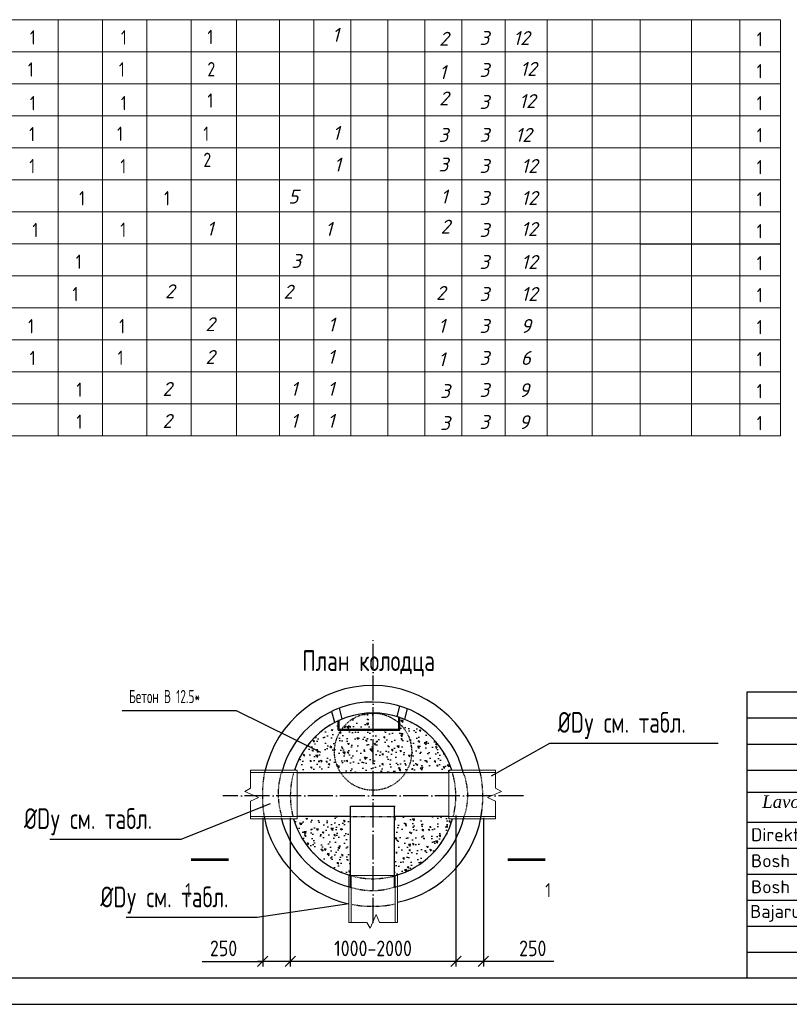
# Model space of a CAD drawing. Extents: x 0 to 362422, y 0 to 4201735.
# Tile 10 of 256: x 360025 to 360173, y 4196710 to 4196899. Entities that reach past the tile are written whole.
import ezdxf
from ezdxf.enums import TextEntityAlignment as Align

# ---------------------------------------------------------------- set-up
doc = ezdxf.new("R2010")
doc.units = 0
doc.header["$LTSCALE"] = 0.5
doc.header["$MEASUREMENT"] = 0
doc.header["$PDMODE"] = 32
doc.header["$PDSIZE"] = 0.3
doc.linetypes.add('ACAD_ISO04W100', pattern=[30, 24, -3, 0, -3])
doc.linetypes.add('HIDDEN', pattern=[0.375, 0.25, -0.125])
for name, color, linetype in [('BUILDING', 2, 'Continuous'), ('DIMS', 3, 'Continuous'), ('KOLOD', 250, 'Continuous'), ('RUSSIAN', 4, 'Continuous'), ('TEXT', 3, 'Continuous'), ('ØÒÀÌÏ', 7, 'Continuous')]:
    doc.layers.add(name, color=color, linetype=linetype)
doc.layers.add('Hatch', color=7, linetype='Continuous', lineweight=13)
doc.styles.add('ROMANS', font='romans.shx', dxfattribs={"width": 0.8})
doc.styles.add('STANDART', font='romans.shx', dxfattribs={"width": 0.8, "height": 300})
doc.styles.add('style1', font='isocpeur.ttf', dxfattribs={"oblique": 15, "height": 3})
doc.styles.add('style2', font='isocpeui.ttf', dxfattribs={"height": 250})
doc.styles.add('V@ler@Live', font='isocpeui.ttf')
doc.dimstyles.new('ROMANS_1', dxfattribs={"dimtxt": 3, "dimasz": 2, "dimexe": 1, "dimexo": 1.5, "dimgap": 1, "dimtad": 1, "dimdsep": 46, "dimtxsty": 'ROMANS', "dimblk1": 'OBLIQUE', "dimblk2": 'OBLIQUE', "dimsah": 1, "dimcen": -2.5, "dimdle": 1, "dimclrd": 3, "dimclre": 3, "dimclrt": 3, "dimadec": 0, "dimazin": 0, "dimtfac": 1, "dimtix": 1, "dimtmove": 1, "dimatfit": 3, "dimldrblk": 'OPEN30', "dimfxl": 1, "dimtolj": 1, "dimtzin": 0, "dimarcsym": 0})

# ---------------------------------------------------------------- blocks, each defined once
blk = doc.blocks.new('_Oblique')
at = {"color": 0, "linetype": 'ByBlock', "lineweight": -2}
blk.add_line((-0.5, -0.5), (0.5, 0.5), dxfattribs=at)
blk = doc.blocks.new('*D664')
at = {"layer": 'Defpoints', "color": 0, "lineweight": 50, "transparency": 16777216}
for p in [(360076.94, 4196746.43), (360108.77, 4196746.43), (360076.94, 4196718.53)]:
    blk.add_point(p, dxfattribs=at)
at = {"layer": 'DIMS', "color": 3, "lineweight": -2, "transparency": 16777216}
for p, q in [((360076.94, 4196744.93), (360076.94, 4196717.53)), ((360108.77, 4196744.93), (360108.77, 4196717.53)), ((360109.77, 4196718.53), (360075.94, 4196718.53))]:
    blk.add_line(p, q, dxfattribs=at)
at = {"layer": 'DIMS', "color": 3, "lineweight": -2, "transparency": 16777216, "xscale": 2, "yscale": 2, "zscale": 2, "rotation": 180}
blk.add_blockref('_Oblique', (360076.94, 4196718.53), dxfattribs=at)
at = {"layer": 'DIMS', "color": 3, "lineweight": -2, "transparency": 16777216, "xscale": 2, "yscale": 2, "zscale": 2}
blk.add_blockref('_Oblique', (360108.77, 4196718.53), dxfattribs=at)
at = {"layer": 'DIMS', "color": 3, "transparency": 16777216, "insert": (360092.85, 4196721.03), "char_height": 3, "attachment_point": 5, "style": 'ROMANS'}
blk.add_mtext('\\A1;1000-2000', dxfattribs=at)
blk = doc.blocks.new('_Open30')
at = {"layer": 'TEXT', "color": 0, "lineweight": -2}
for p, q in [((-1, 0.268), (0, 0)), ((0, 0), (-1, -0.268)), ((0, 0), (-1, 0))]:
    blk.add_line(p, q, dxfattribs=at)
blk = doc.blocks.new('*D665')
at = {"layer": 'Defpoints', "color": 0, "lineweight": 50, "transparency": 16777216}
for p in [(360071.64, 4196747.61), (360076.94, 4196747.61), (360071.64, 4196718.53)]:
    blk.add_point(p, dxfattribs=at)
at = {"layer": 'DIMS', "color": 3, "lineweight": -2, "transparency": 16777216}
for p, q in [((360071.64, 4196746.11), (360071.64, 4196717.53)), ((360076.94, 4196746.11), (360076.94, 4196717.53)), ((360060.02, 4196718.53), (360071.64, 4196718.53)), ((360077.94, 4196718.53), (360070.64, 4196718.53))]:
    blk.add_line(p, q, dxfattribs=at)
at = {"layer": 'DIMS', "color": 3, "lineweight": -2, "transparency": 16777216, "xscale": 2, "yscale": 2, "zscale": 2, "rotation": 180}
blk.add_blockref('_Oblique', (360071.64, 4196718.53), dxfattribs=at)
at = {"layer": 'DIMS', "color": 3, "lineweight": -2, "transparency": 16777216, "xscale": 2, "yscale": 2, "zscale": 2}
blk.add_blockref('_Oblique', (360076.94, 4196718.53), dxfattribs=at)
at = {"layer": 'DIMS', "color": 3, "transparency": 16777216, "insert": (360064.11, 4196721.03), "char_height": 3, "attachment_point": 5, "style": 'ROMANS'}
blk.add_mtext('\\A1;250', dxfattribs=at)
blk = doc.blocks.new('*D666')
at = {"layer": 'Defpoints', "color": 0, "lineweight": 50, "transparency": 16777216}
for p in [(360108.77, 4196748.04), (360114.07, 4196747.61), (360108.77, 4196718.53)]:
    blk.add_point(p, dxfattribs=at)
at = {"layer": 'DIMS', "color": 3, "lineweight": -2, "transparency": 16777216}
for p, q in [((360108.77, 4196746.54), (360108.77, 4196717.53)), ((360114.07, 4196746.11), (360114.07, 4196717.53)), ((360115.07, 4196718.53), (360107.77, 4196718.53)), ((360127.63, 4196718.53), (360114.07, 4196718.53))]:
    blk.add_line(p, q, dxfattribs=at)
at = {"layer": 'DIMS', "color": 3, "lineweight": -2, "transparency": 16777216, "xscale": 2, "yscale": 2, "zscale": 2, "rotation": 180}
blk.add_blockref('_Oblique', (360108.77, 4196718.53), dxfattribs=at)
at = {"layer": 'DIMS', "color": 3, "lineweight": -2, "transparency": 16777216, "xscale": 2, "yscale": 2, "zscale": 2}
blk.add_blockref('_Oblique', (360114.07, 4196718.53), dxfattribs=at)
at = {"layer": 'DIMS', "color": 3, "transparency": 16777216, "insert": (360123.55, 4196721.03), "char_height": 3, "attachment_point": 5, "style": 'ROMANS'}
blk.add_mtext('\\A1;250', dxfattribs=at)
blk = doc.blocks.new('dhxdfghfghfgh fhhjn')
at = {"color": 7, "linetype": 'Continuous'}
for p, q in [((365577.16, 4174309.59), (365642.16, 4174309.59)), ((365577.16, 4174303.87), (365642.16, 4174303.87))]:
    blk.add_line(p, q, dxfattribs=at)
at = {"linetype": 'Continuous'}
blk.add_line((365577.16, 4174303.87), (365642.16, 4174303.87), dxfattribs=at)
at = {"linetype": 'Continuous', "lineweight": 25}
blk.add_lwpolyline([(365577.16, 4174328.87), (365762.16, 4174328.87), (365762.16, 4174273.87), (365577.16, 4174273.87)], close=True, dxfattribs=at)
at = {"linetype": 'Continuous'}
for points in [[(365577.16, 4174323.87), (365642.16, 4174323.87)], [(365577.16, 4174318.87), (365642.16, 4174318.87)], [(365577.16, 4174313.87), (365642.16, 4174313.87)], [(365577.16, 4174298.87), (365642.16, 4174298.87)], [(365577.16, 4174293.87), (365642.16, 4174293.87)], [(365577.16, 4174288.87), (365642.16, 4174288.87)], [(365577.16, 4174283.87), (365642.16, 4174283.87)], [(365577.16, 4174278.87), (365642.16, 4174278.87)]]:
    blk.add_lwpolyline(points, dxfattribs=at)
at = {"color": 7, "linetype": 'Continuous'}
for points in [[(365577.16, 4174298.87), (365642.16, 4174298.87)], [(365577.16, 4174298.87), (365642.16, 4174298.87)], [(365577.16, 4174293.87), (365642.16, 4174293.87)], [(365577.16, 4174293.87), (365642.16, 4174293.87)], [(365577.16, 4174288.87), (365642.16, 4174288.87)], [(365577.16, 4174288.87), (365642.16, 4174288.87)], [(365577.16, 4174283.87), (365642.16, 4174283.87)], [(365577.16, 4174283.87), (365642.16, 4174283.87)], [(365577.16, 4174278.87), (365642.16, 4174278.87)]]:
    blk.add_lwpolyline(points, dxfattribs=at)
at = {"ltscale": 100, "attachment_point": 4, "style": 'V@ler@Live'}
for s, insert, char_height, width in [('{\\fTimes New Roman|b0|i1|c0|p18;Lavozimi}', (365580.06, 4174307.77), 2.4, 17.9997), ('{\\fISOCPEUR|b0|i0|c0|p34;Direktor\\fISOCPEUR|b0|i0|c204|p34;.}', (365577.92, 4174301.45), 2.5, 18), ('{\\fISOCPEUR|b0|i0|c204|p34;Bosh muha.}', (365577.92, 4174296.45), 2.5, 18), ('{\\fISOCPEUR|b0|i0|c204|p34;Bosh arxitek}', (365577.92, 4174291.45), 2.5, 22.1104), ('{\\fISOCPEUR|b0|i0|c204|p34;Bajaruvchi}', (365577.76, 4174286.34), 2.5, 18)]:
    blk.add_mtext(s, dxfattribs=dict(at, insert=insert, char_height=char_height, width=width))

msp = doc.modelspace()

# ---------------------------------------------------------------- hatches: boundary and pattern name
at = {"layer": 'BUILDING'}
h = msp.add_hatch(dxfattribs=at)
h.set_pattern_fill('AR-CONC', color=0, scale=0.018, angle=90, style=0)
h.set_pattern_definition([(140, (354402.984, 4196092.148), (0.2869035, 3.279324), [0.3429, -3.7719]), (85, (354402.984, 4196092.148), (-3.4390196, -0.6343709), [0.27432, -3.01752]), (190.451, (354403.008, 4196092.4213), (-3.1521004, 2.644965), [0.29142, -3.20562]), (136.1842, (354402.0696, 4196092.148), (0.756762, 4.8794227), [0.51435, -5.65785]), (186.6356, (354402.1327, 4196092.5547), (-4.45366, 4.2732762), [0.43713, -4.80843]), (81.184, (354402.0696, 4196092.148), (-4.453652, 4.273283), [0.41148, -4.52628]), (111, (354402.2982, 4196092.6052), (1.8407793, 2.7290678), [0.3429, -3.7719]), (56, (354402.2982, 4196092.6052), (-3.3153834, 1.1124365), [0.27432, -3.01752]), (161.4514, (354402.4516, 4196092.8327), (-1.4746114, 3.8414968), [0.29142, -3.20562]), (127.5, (354402.984, 4196092.148), (-1.5219907, 0.05559486), [0, -2.980944, 0, -3.06324, 0, -3.02895]), (97.5, (354402.984, 4196092.148), (-1.80325035, 1.20275393), [0, -1.746504, 0, -2.912364, 0, -1.15443]), (57.5, (354402.984, 4196091.1285), (0.1031174, 2.4406307), [0, -1.143, 0, -3.56616, 0, -4.73202]), (47.5, (354402.984, 4196090.6713), (-0.4576768, 2.6663253), [0, -1.4859, 0, -2.368296, 0, -3.36042])])
h.paths.add_polyline_path([(360088.497, 4196746.351), (360078.292, 4196746.351), (360078.292, 4196745.927), (360077.564, 4196745.927, 0.2588777), (360088.497, 4196735.023)])
h.paths.add_polyline_path([(360108.145, 4196745.927), (360107.418, 4196745.927), (360107.418, 4196746.351), (360096.982, 4196746.351), (360096.982, 4196735.01), (360097.168, 4196735.01, 0.2596601)])
h.paths.add_polyline_path([(360097.999, 4196765.38), (360097.999, 4196764.164, -0.2040994), (360100.28, 4196758.81, -0.1421015), (360099.127, 4196754.837), (360107.418, 4196754.837), (360107.418, 4196755.261), (360107.98, 4196755.261, 0.2357407)])
h.paths.add_polyline_path([(360100.28, 4196758.81, 0.2040994), (360097.999, 4196764.164), (360097.999, 4196762.925), (360092.855, 4196762.925), (360092.855, 4196754.837), (360099.127, 4196754.837, 0.1421015)])
h.paths.add_polyline_path([(360092.855, 4196762.925), (360086.675, 4196762.925, 0.1479296), (360085.43, 4196758.81, 0.1421015), (360086.582, 4196754.837), (360092.855, 4196754.837)])
h.paths.add_polyline_path([(360085.43, 4196758.81, -0.1479296), (360086.675, 4196762.925), (360086.154, 4196762.925), (360086.154, 4196764.755, 0.208078), (360077.73, 4196755.261), (360078.292, 4196755.261), (360078.292, 4196754.837), (360086.582, 4196754.837, -0.1421015)])
h.paths.add_polyline_path([(360092.855, 4196766.235, 0.2415508), (360086.824, 4196763.141), (360092.855, 4196763.141)])

# ---------------------------------------------------------------- linework, layer by layer
at = {"color": 7, "lineweight": 20}
for p, q in [((360088.578, 4196899.417), (360088.578, 4196868.685)), ((360095.691, 4196899.417), (360095.691, 4196868.685)), ((360171.198, 4196880.978), (360171.198, 4196837.953)), ((360032.329, 4196874.832), (360032.329, 4196868.685)), ((360040.83, 4196874.832), (360040.83, 4196868.685)), ((360049.348, 4196874.832), (360049.348, 4196868.685)), ((360057.904, 4196874.832), (360057.904, 4196868.685)), ((360066.576, 4196874.832), (360066.576, 4196868.685)), ((360074.843, 4196874.832), (360074.843, 4196868.685)), ((360081.466, 4196874.832), (360081.466, 4196868.685)), ((360109.916, 4196874.832), (360109.916, 4196868.685)), ((360118.216, 4196874.832), (360118.216, 4196868.685)), ((360126.324, 4196874.832), (360126.324, 4196868.685)), ((360134.959, 4196874.832), (360134.959, 4196868.685)), ((360144.218, 4196874.832), (360144.218, 4196868.685)), ((360032.329, 4196868.685), (360032.329, 4196837.953)), ((360040.83, 4196868.685), (360040.83, 4196837.953)), ((360049.348, 4196868.685), (360049.348, 4196837.953)), ((360057.904, 4196868.685), (360057.904, 4196837.953)), ((360066.576, 4196868.685), (360066.576, 4196837.953)), ((360074.843, 4196868.685), (360074.843, 4196837.953)), ((360081.466, 4196868.685), (360081.466, 4196837.953)), ((360088.578, 4196868.685), (360088.578, 4196831.807)), ((360095.691, 4196868.685), (360095.691, 4196831.807)), ((360109.916, 4196868.685), (360109.916, 4196837.953)), ((360118.216, 4196868.685), (360118.216, 4196837.953)), ((360126.324, 4196868.685), (360126.324, 4196837.953)), ((360134.959, 4196868.685), (360134.959, 4196837.953)), ((360144.218, 4196868.685), (360144.218, 4196837.953)), ((360154.055, 4196868.685), (360154.055, 4196837.953)), ((360163.376, 4196868.685), (360163.376, 4196837.953)), ((360171.198, 4196844.1), (360171.198, 4196819.514)), ((360109.916, 4196837.953), (360109.916, 4196831.807)), ((360163.376, 4196837.953), (360163.376, 4196831.807)), ((360088.578, 4196831.807), (360088.578, 4196825.661)), ((360088.578, 4196831.807), (360088.578, 4196819.514)), ((360095.691, 4196831.807), (360095.691, 4196825.661)), ((360095.691, 4196831.807), (360095.691, 4196819.514)), ((360109.916, 4196831.807), (360109.916, 4196819.514)), ((360163.376, 4196831.807), (360163.376, 4196819.514))]:
    msp.add_line(p, q, dxfattribs=at)
at = {"color": 7}
msp.add_line((360144.218, 4196856.393), (360171.198, 4196856.393), dxfattribs=at)
msp.add_line((360349.752, 4196715.29), (359921.306, 4196715.29))
at = {"color": 0, "linetype": 'Continuous'}
msp.add_line((359901.283, 4196710.29), (360354.752, 4196710.29), dxfattribs=at)
at = {"color": 0, "lineweight": 20}
msp.add_lwpolyline([(359921.306, 4196899.417), (360171.198, 4196899.417)], dxfattribs=at)
at = {"color": 7, "lineweight": 20}
for points in [[(360032.329, 4196899.417), (360032.329, 4196887.124)], [(360032.329, 4196899.417), (360032.329, 4196887.124)], [(360032.329, 4196899.417), (360032.329, 4196880.978)], [(360032.329, 4196899.417), (360032.329, 4196868.685)], [(360032.329, 4196899.417), (360032.329, 4196868.685)], [(360040.83, 4196899.417), (360040.83, 4196887.124)], [(360040.83, 4196899.417), (360040.83, 4196887.124)], [(360040.83, 4196899.417), (360040.83, 4196880.978)], [(360040.83, 4196899.417), (360040.83, 4196868.685)], [(360040.83, 4196899.417), (360040.83, 4196868.685)], [(360049.348, 4196899.417), (360049.348, 4196887.124)], [(360049.348, 4196899.417), (360049.348, 4196887.124)], [(360049.348, 4196899.417), (360049.348, 4196880.978)], [(360049.348, 4196899.417), (360049.348, 4196868.685)], [(360049.348, 4196899.417), (360049.348, 4196868.685)], [(360057.904, 4196899.417), (360057.904, 4196887.124)], [(360057.904, 4196899.417), (360057.904, 4196887.124)], [(360057.904, 4196899.417), (360057.904, 4196880.978)], [(360057.904, 4196899.417), (360057.904, 4196868.685)], [(360057.904, 4196899.417), (360057.904, 4196868.685)], [(360066.576, 4196899.417), (360066.576, 4196887.124)], [(360066.576, 4196899.417), (360066.576, 4196887.124)], [(360066.576, 4196899.417), (360066.576, 4196880.978)], [(360066.576, 4196899.417), (360066.576, 4196868.685)], [(360066.576, 4196899.417), (360066.576, 4196868.685)], [(360074.843, 4196899.417), (360074.843, 4196868.685)], [(360074.843, 4196899.417), (360074.843, 4196868.685)], [(360074.843, 4196899.417), (360074.843, 4196880.978)], [(360074.843, 4196899.417), (360074.843, 4196880.978)], [(360074.843, 4196899.417), (360074.843, 4196880.978)], [(360081.466, 4196899.417), (360081.466, 4196887.124)], [(360081.466, 4196899.417), (360081.466, 4196880.978)], [(360081.466, 4196899.417), (360081.466, 4196868.685)], [(360102.803, 4196899.417), (360102.803, 4196887.124)], [(360102.803, 4196899.417), (360102.803, 4196887.124)], [(360102.803, 4196899.417), (360102.803, 4196880.978)], [(360102.803, 4196899.417), (360102.803, 4196868.685)], [(360109.916, 4196899.417), (360109.916, 4196887.124)], [(360109.916, 4196899.417), (360109.916, 4196887.124)], [(360109.916, 4196899.417), (360109.916, 4196880.978)], [(360109.916, 4196899.417), (360109.916, 4196874.832)], [(360109.916, 4196899.417), (360109.916, 4196868.685)], [(360118.216, 4196899.417), (360118.216, 4196887.124)], [(360118.216, 4196899.417), (360118.216, 4196887.124)], [(360118.216, 4196899.417), (360118.216, 4196874.832)], [(360118.216, 4196899.417), (360118.216, 4196874.832)], [(360126.324, 4196899.417), (360126.324, 4196887.124)], [(360126.324, 4196899.417), (360126.324, 4196887.124)], [(360126.324, 4196899.417), (360126.324, 4196874.832)], [(360126.324, 4196899.417), (360126.324, 4196874.832)], [(360134.959, 4196899.417), (360134.959, 4196887.124)], [(360134.959, 4196899.417), (360134.959, 4196887.124)], [(360134.959, 4196899.417), (360134.959, 4196874.832)], [(360134.959, 4196899.417), (360134.959, 4196874.832)], [(360144.218, 4196899.417), (360144.218, 4196887.124)], [(360144.218, 4196899.417), (360144.218, 4196880.978)], [(360144.218, 4196899.417), (360144.218, 4196874.832)], [(360144.218, 4196899.417), (360144.218, 4196868.685)], [(360144.218, 4196899.417), (360144.218, 4196868.685)], [(360154.055, 4196899.417), (360154.055, 4196887.124)], [(360154.055, 4196899.417), (360154.055, 4196880.978)], [(360154.055, 4196899.417), (360154.055, 4196880.978)], [(360163.376, 4196899.417), (360163.376, 4196887.124)], [(360163.376, 4196899.417), (360163.376, 4196880.978)], [(360163.376, 4196899.417), (360163.376, 4196874.832)], [(360163.376, 4196899.417), (360163.376, 4196868.685)], [(360163.376, 4196899.417), (360163.376, 4196868.685)], [(360171.198, 4196899.417), (360171.198, 4196893.271)], [(360171.198, 4196899.417), (360171.198, 4196887.124)], [(360171.198, 4196899.417), (360171.198, 4196880.978)], [(360171.198, 4196899.417), (360171.198, 4196874.832)], [(360171.198, 4196899.417), (360171.198, 4196862.539)], [(359921.306, 4196893.271), (360144.218, 4196893.271)], [(360081.466, 4196894.659), (360081.466, 4196868.685)], [(360081.466, 4196893.271), (360081.466, 4196887.124)], [(360102.803, 4196894.659), (360102.803, 4196868.685)], [(360144.218, 4196893.271), (360171.198, 4196893.271)], [(360118.216, 4196889.61), (360118.216, 4196868.685)], [(360126.324, 4196889.61), (360126.324, 4196868.685)], [(360134.959, 4196889.61), (360134.959, 4196868.685)], [(360154.055, 4196890.412), (360154.055, 4196874.832)], [(359921.306, 4196887.124), (360144.218, 4196887.124)], [(360144.218, 4196887.124), (360171.198, 4196887.124)], [(360154.055, 4196884.265), (360154.055, 4196868.685)], [(359921.306, 4196880.978), (360144.218, 4196880.978)], [(360144.218, 4196880.978), (360171.198, 4196880.978)], [(359921.306, 4196874.832), (360144.218, 4196874.832)], [(360144.218, 4196874.832), (360171.198, 4196874.832)], [(359921.306, 4196868.685), (360144.218, 4196868.685)], [(360102.803, 4196868.685), (360102.803, 4196837.953)], [(360144.218, 4196868.685), (360171.198, 4196868.685)], [(359921.306, 4196862.539), (360144.218, 4196862.539)], [(360144.218, 4196862.539), (360171.198, 4196862.539)], [(359921.306, 4196856.393), (360144.218, 4196856.393)], [(359921.306, 4196850.246), (360171.198, 4196850.246)], [(359921.306, 4196844.1), (360171.198, 4196844.1)], [(359921.306, 4196837.953), (360171.198, 4196837.953)], [(360032.329, 4196837.953), (360032.329, 4196831.807)], [(360040.83, 4196837.953), (360040.83, 4196831.807)], [(360049.348, 4196837.953), (360049.348, 4196831.807)], [(360057.904, 4196837.953), (360057.904, 4196831.807)], [(360066.576, 4196837.953), (360066.576, 4196831.807)], [(360074.843, 4196837.953), (360074.843, 4196825.661)], [(360081.466, 4196837.953), (360081.466, 4196831.807)], [(360102.803, 4196837.953), (360102.803, 4196831.807)], [(360118.216, 4196837.953), (360118.216, 4196831.807)], [(360126.324, 4196837.953), (360126.324, 4196831.807)], [(360134.959, 4196837.953), (360134.959, 4196831.807)], [(360144.218, 4196837.953), (360144.218, 4196831.807)], [(360154.055, 4196837.953), (360154.055, 4196831.807)], [(360126.324, 4196834.293), (360126.324, 4196831.807)], [(359921.306, 4196831.807), (360144.218, 4196831.807)], [(360032.329, 4196831.807), (360032.329, 4196819.514)], [(360040.83, 4196831.807), (360040.83, 4196819.514)], [(360049.348, 4196831.807), (360049.348, 4196819.514)], [(360057.904, 4196831.807), (360057.904, 4196819.514)], [(360066.576, 4196831.807), (360066.576, 4196819.514)], [(360074.843, 4196831.807), (360074.843, 4196819.514)], [(360081.466, 4196831.807), (360081.466, 4196819.514)], [(360102.803, 4196831.807), (360102.803, 4196819.514)], [(360118.216, 4196831.807), (360118.216, 4196825.661)], [(360118.216, 4196831.807), (360118.216, 4196819.514)], [(360126.324, 4196831.807), (360126.324, 4196825.661)], [(360126.324, 4196831.807), (360126.324, 4196819.514)], [(360134.959, 4196831.807), (360134.959, 4196825.661)], [(360134.959, 4196831.807), (360134.959, 4196819.514)], [(360144.218, 4196831.807), (360171.198, 4196831.807)], [(360144.218, 4196831.807), (360144.218, 4196819.514)], [(360154.055, 4196831.807), (360154.055, 4196819.514)], [(359921.306, 4196825.661), (360154.055, 4196825.661)], [(360144.218, 4196825.661), (360171.198, 4196825.661)], [(359921.306, 4196819.514), (360154.055, 4196819.514)], [(360144.218, 4196819.514), (360171.198, 4196819.514)]]:
    msp.add_lwpolyline(points, dxfattribs=at)
at = {"layer": 'BUILDING', "color": 0, "linetype": 'HIDDEN', "ltscale": 0.4}
msp.add_line((360088.497, 4196746.351), (360096.982, 4196746.351), dxfattribs=at)
for centre, radius, start, end in [((360096.355, 4196750.369), 24.782, 169.61347, 189.38523), ((360088.721, 4196750.709), 14.112, 162.50281, 197.49719), ((360092.855, 4196750.325), 15.91, 163.52474, 194.46246), ((360092.855, 4196750.325), 15.91, 345.53754, 16.47526), ((360099.149, 4196750.39), 11.911, 339.24676, 21.92211), ((360091.898, 4196750.208), 22.061, 349.96241, 12.11285), ((360092.855, 4196750.325), 15.91, 254.53359, 285.46641), ((360092.74, 4196746.258), 14.112, 252.50281, 287.49719), ((360092.74, 4196750.325), 21.214, 258.78084, 281.8551)]:
    msp.add_arc(centre, radius, start, end, dxfattribs=at)
at = {"layer": 'DIMS', "color": 0}
for points in [[(360044.643, 4196766.694), (360066.566, 4196766.694), (360082.759, 4196758.727)], [(360115.602, 4196754.189), (360126.799, 4196760.469), (360159.163, 4196760.464)], [(360073.085, 4196748.771), (360055.892, 4196741.978), (360030.71, 4196741.978)], [(360088.188, 4196729.605), (360070.563, 4196726.937), (360045.381, 4196726.937)]]:
    msp.add_lwpolyline(points, dxfattribs=at)
for points in [[(360065.078, 4196738.063, 0.54, 0.54, 0), (360057.878, 4196738.063, 0.54, 0.54, 0), (360059.678, 4196738.063, 0, 1.08, 0), (360059.678, 4196735.363, 0, 0, 0), (360059.678, 4196730.863, 0, 0, 0)], [(360118.744, 4196738.063, 0.54, 0.54, 0), (360125.944, 4196738.063, 0.54, 0.54, 0), (360124.144, 4196738.063, 0, 1.08, 0), (360124.144, 4196735.363, 0, 0, 0), (360124.144, 4196730.863, 0, 0, 0)]]:
    msp.add_lwpolyline(points, format="xyseb", dxfattribs=at)
at = {"layer": 'Hatch', "color": 0}
for points in [[(360069.293, 4196755.261), (360078.292, 4196755.261), (360078.292, 4196745.927), (360069.293, 4196745.927), (360069.293, 4196749.339), (360070.852, 4196749.986), (360068.187, 4196751.142), (360069.293, 4196751.818)], [(360116.417, 4196755.261), (360107.418, 4196755.261), (360107.418, 4196745.927), (360116.417, 4196745.927), (360116.417, 4196749.339), (360114.857, 4196749.986), (360117.523, 4196751.142), (360116.417, 4196751.818)], [(360088.188, 4196726.012), (360088.188, 4196735.01), (360097.522, 4196735.01), (360097.522, 4196726.012), (360094.11, 4196726.012), (360093.463, 4196727.571), (360092.307, 4196724.905), (360091.631, 4196726.012)]]:
    msp.add_lwpolyline(points, close=True, dxfattribs=at)
at = {"layer": 'Hatch', "color": 0, "linetype": 'HIDDEN', "ltscale": 100}
for points in [[(360069.293, 4196754.837), (360078.292, 4196754.837), (360078.292, 4196746.351), (360069.293, 4196746.351)], [(360116.417, 4196754.837), (360107.418, 4196754.837), (360107.418, 4196746.351), (360116.417, 4196746.351)], [(360088.612, 4196726.012), (360088.612, 4196735.01), (360097.098, 4196735.01), (360097.098, 4196726.012)]]:
    msp.add_lwpolyline(points, dxfattribs=at)
at = {"layer": 'KOLOD', "color": 0}
for p, q in [((360084.877, 4196766.552), (360085.423, 4196764.454)), ((360086.325, 4196767.177), (360086.864, 4196765.111)), ((360097.93, 4196767.594), (360097.395, 4196765.539)), ((360099.408, 4196767.079), (360098.868, 4196765.008)), ((360086.154, 4196762.925), (360086.154, 4196764.809)), ((360086.363, 4196763.141), (360086.363, 4196764.902)), ((360097.784, 4196763.141), (360097.784, 4196765.415)), ((360097.999, 4196762.925), (360097.999, 4196765.341)), ((360086.154, 4196762.925), (360097.999, 4196762.925)), ((360086.363, 4196763.141), (360097.784, 4196763.141)), ((360078.292, 4196754.837), (360107.418, 4196754.837)), ((360088.497, 4196746.351), (360078.292, 4196746.351)), ((360107.418, 4196746.351), (360096.982, 4196746.351))]:
    msp.add_line(p, q, dxfattribs=at)
at = {"layer": 'KOLOD', "color": 0, "linetype": 'ACAD_ISO04W100', "ltscale": 0.4}
for points in [[(360092.855, 4196725.934), (360092.855, 4196780.602)], [(360121.743, 4196750.325), (360063.967, 4196750.325)]]:
    msp.add_lwpolyline(points, dxfattribs=at)
at = {"layer": 'KOLOD', "color": 0}
for points in [[(360088.497, 4196732.799), (360088.497, 4196748.366), (360097.098, 4196748.366)], [(360096.982, 4196732.799), (360096.982, 4196748.366)]]:
    msp.add_lwpolyline(points, dxfattribs=at)
at = {"layer": 'KOLOD', "color": 0, "linetype": 'HIDDEN'}
msp.add_circle((360092.855, 4196758.81), 7.425, dxfattribs=at)
at = {"layer": 'KOLOD', "color": 0}
for centre, radius, start, end in [((360092.74, 4196750.325), 21.214, 89.68845, 167.71964), ((360092.74, 4196750.325), 21.214, 12.28036, 89.68845), ((360092.74, 4196750.325), 18.032, 89.63347, 166.10397), ((360092.74, 4196750.325), 18.032, 13.89603, 89.63347), ((360092.855, 4196750.325), 15.91, 18.07542, 161.92458), ((360092.74, 4196750.325), 15.911, 179.4913, 180), ((360093.402, 4196750.051), 20.553, 281.5626, 353.80135), ((360092.74, 4196750.325), 21.214, 190.79551, 257.61015), ((360092.74, 4196750.325), 18.032, 193.31634, 256.39104), ((360092.855, 4196750.325), 15.91, 196.04624, 254.27012), ((360092.74, 4196750.325), 18.032, 283.60896, 346.68366), ((360092.855, 4196750.325), 15.91, 285.72988, 343.95376)]:
    msp.add_arc(centre, radius, start, end, dxfattribs=at)

# ---------------------------------------------------------------- block references
at = {"color": 18, "lineweight": 30, "true_color": 0x000000}
msp.add_blockref('dhxdfghfghfgh fhhjn', (-5412.406, 22441.418), dxfattribs=at)

# ---------------------------------------------------------------- texts
at = {"color": 0, "lineweight": 30, "style": 'style2'}
for s, height, p in [('1', 2.67, (360084.987, 4196895.182)), ('2', 2.67, (360105.559, 4196894.422)), ('3', 2.67, (360113.314, 4196894.568)), ('12', 2.6697, (360119.783, 4196894.557)), ('3', 2.67, (360113.314, 4196888.422)), ('12', 2.6697, (360121.127, 4196888.632)), ('1', 2.67, (360105.559, 4196888.016)), ('2', 2.67, (360105.559, 4196882.957)), ('3', 2.67, (360113.314, 4196882.276)), ('12', 2.6697, (360120.911, 4196882.451)), ('1', 2.67, (360085.091, 4196876.327)), ('3', 2.67, (360105.437, 4196875.946)), ('3', 2.67, (360113.314, 4196875.963)), ('12', 2.6697, (360120.179, 4196875.949)), ('1', 2.67, (360085.333, 4196870.248)), ('3', 2.67, (360105.437, 4196870.264)), ('3', 2.67, (360113.314, 4196869.983)), ('12', 2.6697, (360121.318, 4196869.983)), ('5', 2.67, (360076.565, 4196864.102)), ('1', 2.67, (360105.841, 4196864.102)), ('3', 2.67, (360113.314, 4196863.836)), ('12', 2.6697, (360121.318, 4196863.836)), ('2', 2.67, (360105.841, 4196858.326)), ('1', 2.67, (360060.848, 4196857.936)), ('1', 2.67, (360083.658, 4196857.888)), ('3', 2.67, (360113.314, 4196857.69)), ('12', 2.6697, (360121.283, 4196857.875)), ('3', 2.67, (360077.149, 4196851.742)), ('3', 2.67, (360113.314, 4196851.544)), ('12', 2.6697, (360121.318, 4196851.544)), ('2', 2.67, (360052.869, 4196845.921)), ('2', 2.67, (360075.62, 4196845.834)), ('2', 2.67, (360104.944, 4196845.595)), ('3', 2.67, (360113.314, 4196845.397)), ('12', 2.6697, (360121.318, 4196845.397)), ('2', 2.67, (360060.627, 4196839.596)), ('1', 2.67, (360084.175, 4196839.516)), ('1', 2.67, (360105.381, 4196839.277)), ('3', 2.67, (360113.314, 4196839.251)), ('9', 2.67, (360121.255, 4196839.251)), ('2', 2.67, (360060.627, 4196833.303)), ('1', 2.67, (360084.086, 4196833.303)), ('1', 2.67, (360105.381, 4196832.84)), ('3', 2.67, (360113.314, 4196833.105)), ('6', 2.67, (360121.255, 4196833.105)), ('2', 2.67, (360052.367, 4196827.156)), ('1', 2.67, (360076.985, 4196827.156)), ('1', 2.67, (360084.086, 4196827.156)), ('3', 2.67, (360105.754, 4196826.747)), ('3', 2.67, (360113.314, 4196826.958)), ('9', 2.67, (360120.895, 4196826.91)), ('2', 2.67, (360052.367, 4196821.01)), ('1', 2.67, (360076.985, 4196821.01)), ('1', 2.67, (360084.086, 4196821.01)), ('3', 2.67, (360105.754, 4196820.6)), ('3', 2.67, (360113.314, 4196820.812)), ('9', 2.67, (360120.895, 4196820.764))]:
    msp.add_text(s, height=height, dxfattribs=at).set_placement(p)
at = {"layer": 'DIMS', "color": 0, "style": 'ROMANS', "width": 0.8}
msp.add_text('1', height=2.7, dxfattribs=at).set_placement((360057.878, 4196733.563), align=Align.TOP_RIGHT)
msp.add_text('1', height=2.7, dxfattribs=at).set_placement((360125.944, 4196733.563), align=Align.TOP_LEFT)
at = {"layer": 'RUSSIAN', "color": 0, "linetype": 'Continuous', "style": 'ROMANS', "width": 0.6}
msp.add_text('Бетон В 12.5*', height=2.54571, dxfattribs=at).set_placement((360045.944, 4196768.135))
at = {"layer": 'TEXT', "color": 0, "style": 'STANDART', "width": 0.7}
for s, p in [('План колодца', (360079.244, 4196774.311)), ('%%CDy см. табл. ', (360128.349, 4196762.449)), ('%%CDy см. табл. ', (360025.759, 4196743.964)), ('%%CDy см. табл. ', (360040.429, 4196728.922))]:
    msp.add_text(s, height=3.98369, dxfattribs=at).set_placement(p)
at = {"layer": 'ØÒÀÌÏ', "color": 0, "lineweight": 40, "style": 'style1', "width": 0.8}
for s, p in [('1', (360026.889, 4196894.631)), ('1', (360044.394, 4196894.631)), ('1', (360061.011, 4196894.733)), ('1', (360166.611, 4196894.304)), ('1', (360026.497, 4196888.485)), ('1', (360044.002, 4196888.485)), ('2', (360061.011, 4196888.532)), ('1', (360026.878, 4196882.012)), ('1', (360044.383, 4196882.012)), ('1', (360061.011, 4196882.515)), ('1', (360026.755, 4196876.068)), ('1', (360043.652, 4196876.135)), ('1', (360060.236, 4196876.135)), ('1', (360026.777, 4196869.901)), ('1', (360044.282, 4196869.901)), ('2', (360060.236, 4196871.112)), ('1', (360036.34, 4196863.755)), ('1', (360052.682, 4196863.755)), ('1', (360035.71, 4196851.55)), ('1', (360035.094, 4196845.333)), ('1', (360026.545, 4196839.17)), ('1', (360044.05, 4196839.17)), ('1', (360026.856, 4196833.044)), ('1', (360043.752, 4196833.111)), ('1', (360035.845, 4196826.965)), ('1', (360035.845, 4196820.818))]:
    msp.add_text(s, height=2.748, dxfattribs=at).set_placement(p)
at = {"layer": 'ØÒÀÌÏ', "color": 7, "lineweight": 40, "style": 'style1', "width": 0.8}
for p in [(360166.611, 4196888.158), (360166.611, 4196882.012), (360166.611, 4196875.865), (360166.611, 4196869.719), (360166.611, 4196863.573), (360166.611, 4196857.426), (360166.611, 4196851.28), (360166.611, 4196845.134), (360166.611, 4196838.987), (360166.611, 4196832.841), (360166.611, 4196826.695), (360166.611, 4196820.548)]:
    msp.add_text('1', height=2.748, dxfattribs=at).set_placement(p)
at = {"layer": 'ØÒÀÌÏ', "lineweight": 40, "style": 'style1', "width": 0.8}
for p in [(360027.37, 4196857.629), (360044.266, 4196857.696)]:
    msp.add_text('1', height=2.748, dxfattribs=at).set_placement(p)

# ---------------------------------------------------------------- dimensions: what is measured, and where the dimension line sits
at = {"layer": 'DIMS', "color": 0}
for base, p1, p2, picture, middle in [((360071.641, 4196718.526), (360076.944, 4196747.615), (360071.641, 4196747.615), '*D665', (360064.108, 4196718.146)), ((360108.766, 4196718.526), (360114.069, 4196747.615), (360108.766, 4196748.039), '*D666', (360123.547, 4196717.858))]:
    dim = msp.add_linear_dim(base=base, p1=p1, p2=p2, text='250', dimstyle='ROMANS_1', dxfattribs=at)
    dim.commit()
    dim.dimension.update_dxf_attribs({"geometry": picture, "text_midpoint": middle, "dimtype": 160})
dim = msp.add_linear_dim(base=(360076.944, 4196718.526), p1=(360108.766, 4196746.431), p2=(360076.944, 4196746.431), text='1000-2000', dimstyle='ROMANS_1', dxfattribs=at)
dim.commit()
dim.dimension.update_dxf_attribs({"geometry": '*D664', "text_midpoint": (360092.855, 4196721.026)})

doc.saveas('drawing.dxf')
